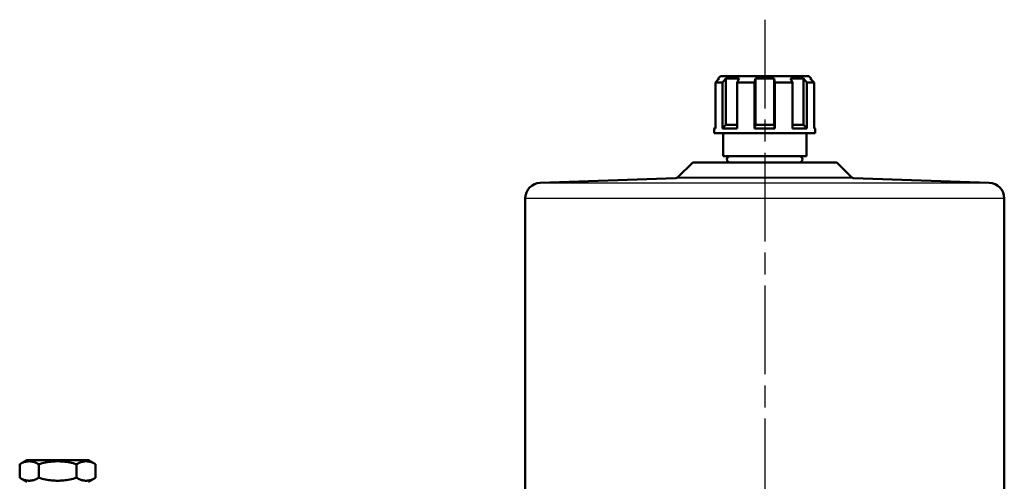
# Model space of a CAD drawing. Header units: millimetres. Extents: x 99 to 904, y 199 to 1209.
# Tile 12 of 15: x 149 to 463, y 1061 to 1209. Entities that reach past the tile are written whole.
import ezdxf

# ---------------------------------------------------------------- set-up
doc = ezdxf.new("R2010")
doc.units = ezdxf.units.MM
doc.header["$LTSCALE"] = 5
doc.linetypes.add('CHAIN', pattern=[0.3543, 0.2362, -0.0295, 0.0591, -0.0295])
for name, color, linetype, lineweight in [('Mittellinie(DIN)', 4, 'CHAIN', 25), ('Sichtbare Kanten(DIN)', 7, 'Continuous', 50), ('Sichtbare tangentiale Kanten(DIN)', 3, 'Continuous', 25)]:
    doc.layers.add(name, color=color, linetype=linetype, lineweight=lineweight)

msp = doc.modelspace()

# ---------------------------------------------------------------- linework, layer by layer
at = {"layer": 'Mittellinie(DIN)', "linetype": 'CHAIN', "ltscale": 23.990969}
msp.add_line((386.65, 1208.76), (386.65, 499.33), dxfattribs=at)
at = {"layer": 'Sichtbare Kanten(DIN)'}
for p, q in [((370.88, 1188.71), (371.8, 1189.65)), ((370.88, 1174.29), (370.88, 1188.71)), ((372.11, 1189.96), (370.89, 1188.71)), ((370.89, 1188.71), (370.89, 1173.96)), ((373.21, 1188.71), (370.89, 1188.71)), ((372.55, 1190.71), (371.8, 1189.96)), ((372.11, 1189.96), (371.8, 1189.96)), ((371.8, 1189.96), (371.8, 1189.64)), ((372.55, 1190.71), (400.75, 1190.71)), ((373.21, 1188.71), (374.26, 1189.96)), ((373.21, 1173.96), (373.21, 1188.71)), ((374.26, 1189.96), (374.26, 1175.21)), ((378.5, 1189.96), (374.26, 1189.96)), ((378.5, 1189.96), (377.81, 1188.71)), ((377.81, 1188.71), (377.81, 1173.96)), ((383.42, 1188.71), (377.81, 1188.71)), ((383.42, 1188.71), (383.67, 1189.96)), ((383.42, 1173.96), (383.42, 1188.71)), ((383.67, 1189.96), (383.67, 1175.21)), ((389.66, 1189.96), (383.67, 1189.96)), ((389.66, 1189.96), (389.66, 1175.21)), ((389.66, 1189.96), (389.92, 1188.71)), ((389.92, 1188.71), (389.92, 1173.96)), ((395.52, 1188.71), (389.92, 1188.71)), ((395.52, 1188.71), (394.83, 1189.96)), ((399.06, 1189.96), (394.83, 1189.96)), ((395.52, 1173.96), (395.52, 1188.71)), ((399.06, 1189.96), (399.06, 1175.21)), ((399.06, 1189.96), (400.11, 1188.71)), ((400.11, 1188.71), (400.11, 1173.96)), ((402.43, 1188.71), (400.11, 1188.71)), ((400.75, 1190.71), (401.5, 1189.96)), ((402.43, 1188.71), (401.2, 1189.96)), ((401.5, 1189.96), (401.2, 1189.96)), ((401.5, 1189.96), (401.5, 1189.65)), ((402.43, 1173.96), (402.43, 1188.71)), ((370.89, 1174.29), (370.55, 1173.96)), ((370.89, 1173.96), (370.55, 1173.96)), ((370.55, 1172.51), (370.55, 1173.96)), ((374.26, 1175.21), (373.21, 1173.96)), ((377.81, 1173.96), (373.21, 1173.96)), ((374.26, 1175.21), (377.81, 1175.21)), ((383.67, 1175.21), (383.42, 1173.96)), ((389.92, 1173.96), (383.42, 1173.96)), ((383.67, 1175.21), (389.66, 1175.21)), ((389.92, 1173.96), (389.66, 1175.21)), ((395.52, 1175.21), (399.06, 1175.21)), ((400.11, 1173.96), (395.52, 1173.96)), ((400.11, 1173.96), (399.06, 1175.21)), ((402.43, 1174.29), (402.75, 1173.96)), ((402.75, 1173.96), (402.43, 1173.96)), ((402.75, 1172.51), (402.75, 1173.96)), ((402.75, 1172.51), (370.55, 1172.51)), ((373.35, 1165.16), (373.35, 1172.51)), ((399.95, 1165.16), (399.95, 1172.51)), ((399.95, 1165.16), (373.35, 1165.16)), ((363.66, 1163.16), (358.94, 1158.44)), ((363.66, 1163.16), (409.65, 1163.16)), ((409.65, 1163.16), (414.37, 1158.44)), ((358.27, 1158.14), (314.98, 1156.63)), ((415.04, 1158.14), (458.33, 1156.63)), ((310.15, 1151.63), (310.15, 1034.78)), ((463.15, 1151.63), (463.15, 1034.78)), ((151.04, 1068.04), (148.73, 1066.71)), ((148.73, 1062.37), (148.73, 1066.71)), ((170.68, 1068.04), (151.04, 1068.04)), ((154.8, 1062.37), (154.8, 1066.71)), ((166.92, 1062.37), (166.92, 1066.71)), ((170.68, 1068.04), (172.98, 1066.71)), ((172.98, 1062.37), (172.98, 1066.71)), ((151.04, 1061.04), (148.73, 1062.37)), ((170.68, 1061.04), (172.98, 1062.37))]:
    msp.add_line(p, q, dxfattribs=at)
at = {"layer": 'Sichtbare Kanten(DIN)', "flags": 128}
for points in [[(154.8, 1066.71), (154.51, 1066.87), (154.23, 1067.01), (153.96, 1067.13), (153.7, 1067.24), (153.45, 1067.34), (153.2, 1067.42), (152.95, 1067.49), (152.71, 1067.55), (152.47, 1067.59), (152.23, 1067.62), (152, 1067.64), (151.76, 1067.64), (151.53, 1067.64), (151.29, 1067.62), (151.06, 1067.59), (150.82, 1067.55), (150.58, 1067.49), (150.33, 1067.42), (150.08, 1067.34), (149.83, 1067.24), (149.57, 1067.13), (149.3, 1067.01), (149.02, 1066.87), (148.73, 1066.71)], [(166.92, 1066.71), (166.35, 1066.87), (165.79, 1067.01), (165.26, 1067.13), (164.73, 1067.24), (164.22, 1067.34), (163.72, 1067.42), (163.23, 1067.49), (162.75, 1067.55), (162.27, 1067.59), (161.8, 1067.62), (161.33, 1067.64), (160.86, 1067.64), (160.39, 1067.64), (159.92, 1067.62), (159.45, 1067.59), (158.97, 1067.55), (158.48, 1067.49), (157.99, 1067.42), (157.49, 1067.34), (156.98, 1067.24), (156.46, 1067.13), (155.92, 1067.01), (155.37, 1066.87), (154.8, 1066.71)], [(172.98, 1066.71), (172.7, 1066.87), (172.42, 1067.01), (172.15, 1067.13), (171.89, 1067.24), (171.63, 1067.34), (171.38, 1067.42), (171.14, 1067.49), (170.9, 1067.55), (170.66, 1067.59), (170.42, 1067.62), (170.19, 1067.64), (169.95, 1067.64), (169.72, 1067.64), (169.48, 1067.62), (169.24, 1067.59), (169.01, 1067.55), (168.76, 1067.49), (168.52, 1067.42), (168.27, 1067.34), (168.01, 1067.24), (167.75, 1067.13), (167.48, 1067.01), (167.21, 1066.87), (166.92, 1066.71)], [(148.73, 1062.37), (149.02, 1062.21), (149.3, 1062.07), (149.57, 1061.94), (149.83, 1061.83), (150.08, 1061.73), (150.33, 1061.65), (150.58, 1061.58), (150.82, 1061.53), (151.06, 1061.48), (151.29, 1061.45), (151.53, 1061.43), (151.76, 1061.43), (152, 1061.43), (152.23, 1061.45), (152.47, 1061.48), (152.71, 1061.53), (152.95, 1061.58), (153.2, 1061.65), (153.45, 1061.73), (153.7, 1061.83), (153.96, 1061.94), (154.23, 1062.07), (154.51, 1062.21), (154.8, 1062.37)], [(154.8, 1062.37), (155.37, 1062.21), (155.92, 1062.07), (156.46, 1061.94), (156.98, 1061.83), (157.49, 1061.73), (157.99, 1061.65), (158.48, 1061.58), (158.97, 1061.53), (159.45, 1061.48), (159.92, 1061.45), (160.39, 1061.43), (160.86, 1061.43), (161.33, 1061.43), (161.8, 1061.45), (162.27, 1061.48), (162.75, 1061.53), (163.23, 1061.58), (163.72, 1061.65), (164.22, 1061.73), (164.73, 1061.83), (165.26, 1061.94), (165.79, 1062.07), (166.35, 1062.21), (166.92, 1062.37)], [(166.92, 1062.37), (167.21, 1062.21), (167.48, 1062.07), (167.75, 1061.94), (168.01, 1061.83), (168.27, 1061.73), (168.52, 1061.65), (168.76, 1061.58), (169.01, 1061.53), (169.24, 1061.48), (169.48, 1061.45), (169.72, 1061.43), (169.95, 1061.43), (170.19, 1061.43), (170.42, 1061.45), (170.66, 1061.48), (170.9, 1061.53), (171.14, 1061.58), (171.38, 1061.65), (171.63, 1061.73), (171.89, 1061.83), (172.15, 1061.94), (172.42, 1062.07), (172.7, 1062.21), (172.98, 1062.37)]]:
    msp.add_lwpolyline(points, dxfattribs=at)
at = {"layer": 'Sichtbare Kanten(DIN)'}
for centre, radius, start, end in [((375.58, 1164.16), 1, 90, 270), ((397.73, 1164.16), 1, 270, 90), ((358.23, 1159.14), 1, 272, 315), ((415.08, 1159.14), 1, 225, 268), ((315.15, 1151.63), 5, 92, 180), ((458.15, 1151.63), 5, 0, 88)]:
    msp.add_arc(centre, radius, start, end, dxfattribs=at)
at = {"layer": 'Sichtbare tangentiale Kanten(DIN)'}
for p, q in [((415.04, 1158.14), (358.27, 1158.14)), ((358.94, 1158.44), (414.37, 1158.44)), ((314.98, 1156.63), (458.33, 1156.63)), ((463.15, 1151.63), (310.15, 1151.63))]:
    msp.add_line(p, q, dxfattribs=at)

doc.saveas('drawing.dxf')
